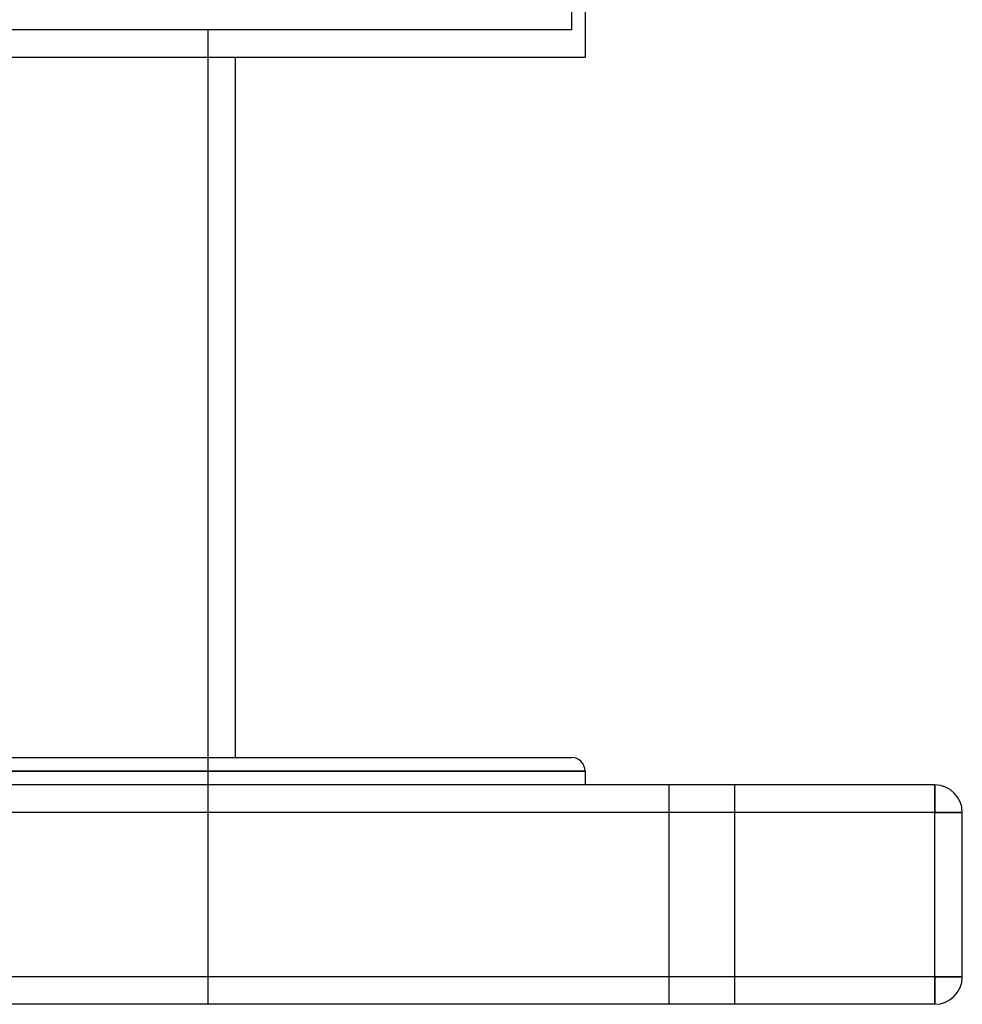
# Model space of a CAD drawing. Header units: millimetres. Extents: x -380 to 380, y -180 to 181.
# Tile 9 of 13: x 143 to 315, y -180 to -1. Entities that reach past the tile are written whole.
import ezdxf

# ---------------------------------------------------------------- set-up
doc = ezdxf.new("R2010")
doc.units = ezdxf.units.MM
doc.layers.add('HIDDEN', color=7, linetype='Continuous')
doc.layers.add('THICK', color=7, linetype='Continuous')

msp = doc.modelspace()

# ---------------------------------------------------------------- linework, layer by layer
at = {"layer": 'HIDDEN'}
for p, q in [((243.75, 0.93), (243.75, -2.8)), ((243.75, -2.8), (0, -2.8)), ((177.5, -2.8), (177.5, -180.5)), ((246.25, -138), (0, -138)), ((261.5, -140.5), (261.5, -180.5)), ((261.5, -140.5), (261.5, -180.5)), ((273.5, -140.5), (273.5, -180.5)), ((273.5, -140.5), (273.5, -180.5)), ((310, -145.5), (310, -140.5)), ((310, -140.5), (310, -140.5)), ((310, -145.5), (-310, -145.5)), ((310, -145.5), (315, -145.5)), ((310, -175.5), (310, -145.5)), ((315, -145.5), (315, -145.5)), ((310, -175.5), (-310, -175.5)), ((310, -175.5), (315, -175.5)), ((310, -180.5), (310, -175.5)), ((315, -175.5), (315, -175.5)), ((310, -180.5), (310, -180.5))]:
    msp.add_line(p, q, dxfattribs=at)
at = {"layer": 'THICK'}
for p, q in [((246.25, 0.93), (246.25, -7.8)), ((246.25, -7.8), (0, -7.8)), ((182.5, -7.8), (182.5, -135.5)), ((-243.75, -135.5), (243.75, -135.5)), ((0, -138), (246.25, -138)), ((246.25, -138), (246.25, -140.5)), ((310, -140.5), (-310, -140.5)), ((310, -140.5), (310, -145.5)), ((310, -145.5), (-310, -145.5)), ((315, -145.5), (310, -145.5)), ((310, -175.5), (310, -145.5)), ((315, -175.5), (315, -145.5)), ((310, -175.5), (-310, -175.5)), ((310, -175.5), (310, -180.5)), ((315, -175.5), (310, -175.5)), ((310, -180.5), (-310, -180.5))]:
    msp.add_line(p, q, dxfattribs=at)
for centre, radius, start, end in [((243.75, -138), 2.5, 0, 90), ((310, -145.5), 5, 0, 90), ((310, -175.5), 5, 270, 0)]:
    msp.add_arc(centre, radius, start, end, dxfattribs=at)

doc.saveas('drawing.dxf')
